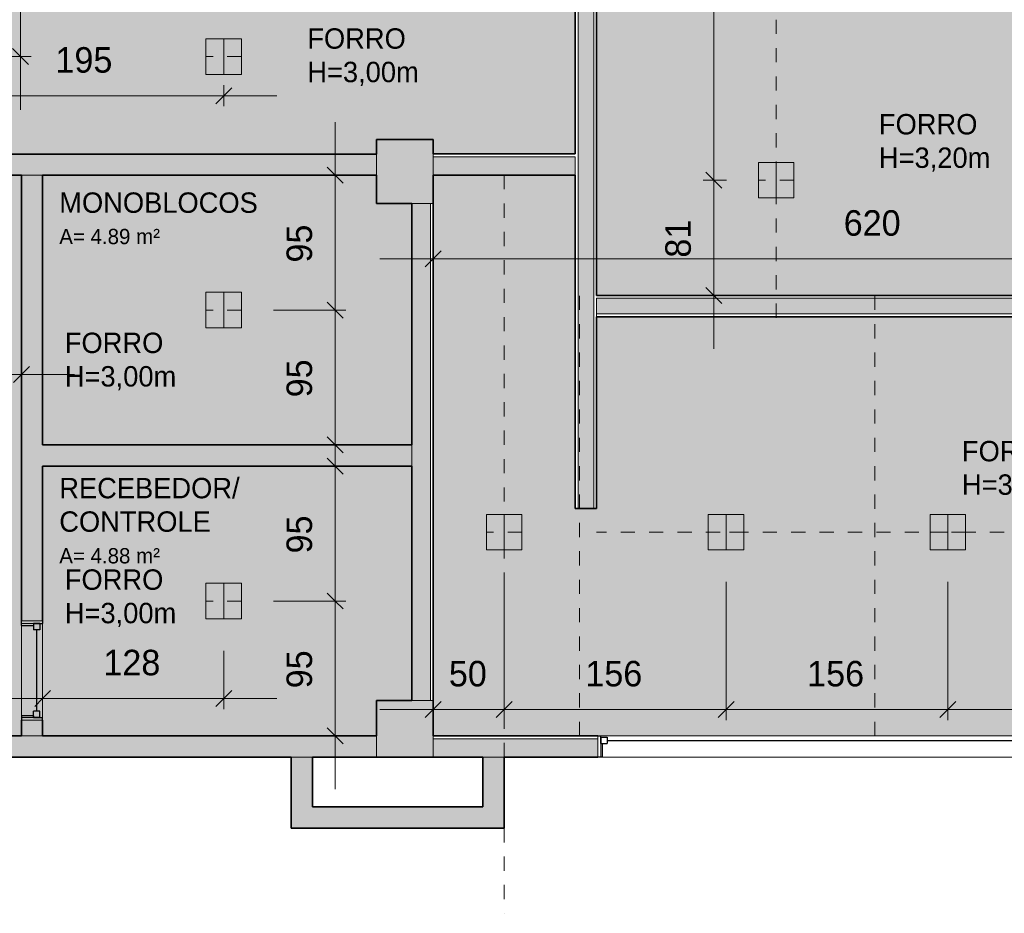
# Model space of a CAD drawing. Header units: metres. Extents: x -31 to 96, y -24 to 31.
# Tile 18 of 155: x -9.84 to -2.91, y -21.91 to -15.62. Entities that reach past the tile are written whole.
import ezdxf

# ---------------------------------------------------------------- set-up
doc = ezdxf.new("R2010")
doc.units = ezdxf.units.M
doc.linetypes.add('Oculta', pattern=[0.007144, 0.004763, -0.002381])
for name, color, linetype, lineweight in [('A-ANNO-DIMS', 211, 'Continuous', 9), ('A-ANNO-DIMS-75', 211, 'Continuous', 9), ('A-AREA-IDEN', 2, 'Continuous', 9), ('A-DETL', 90, 'Continuous', 18), ('A-DETL-GENF', 92, 'Continuous', 18), ('A-DETL-HDLN', 90, 'Oculta', 18), ('A-DETL-THIN', 151, 'Continuous', 18), ('A-GLAZ', 151, 'Continuous', 18), ('A-WALL', 113, 'Continuous', 18), ('A-WALL-PATT', 111, 'Continuous', 35), ('G-ANNO-TEXT', 231, 'Continuous', 9)]:
    doc.layers.add(name, color=color, linetype=linetype, lineweight=lineweight)
doc.styles.add('Century Gothic', font='GOTHIC.TTF', dxfattribs={"height": 0.143711})
doc.styles.add('Century Gothic_2', font='GOTHIC.TTF', dxfattribs={"height": 0.179639})
doc.styles.add('Century Gothic_3', font='GOTHIC.TTF', dxfattribs={"height": 0.107783})
doc.styles.add('Century Gothic_B', font='txt', dxfattribs={"height": 0.143612})
doc.dimstyles.new('_Cotas_detalhamento_2_5_mm', dxfattribs={"dimscale": 0.3048, "dimtxt": 0.1875, "dimasz": 0.369094, "dimexe": 0.246063, "dimexo": 0.738189, "dimgap": 0.369094, "dimtad": 1, "dimdec": 0, "dimlfac": 100, "dimzin": 0, "dimdsep": 46, "dimtxsty": 'Century Gothic_2', "dimblk1": 'OBLIQUE', "dimblk2": 'OBLIQUE', "dimsah": 1, "dimcen": 0.09, "dimdle": 1.230315, "dimazin": 0, "dimtfac": 1, "dimtdec": 4, "dimtix": 1, "dimtmove": 0, "dimatfit": 3, "dimfxl": 1, "dimtvp": 1, "dimtolj": 1, "dimtzin": 0, "dimarcsym": 2})

# ---------------------------------------------------------------- blocks, each defined once
blk = doc.blocks.new('Casement w Mullions-Number_0002 - Janela 100 x 400 _cm_-1469881-PLANTA DE TETO - LUMINOTÉCNICO')
at = {"layer": 'A-GLAZ', "lineweight": 25}
for p, q in [((-2.075, 0.075), (-2.05595, 0.075)), ((-2.05595, 0.02055), (-2.05595, 0.075)), ((2.05595, 0.02055), (2.05595, 0.075)), ((2.075, 0.075), (2.05595, 0.075)), ((-2.05595, 0.065), (-2.05595, 0.02055)), ((-2.05595, 0.065), (-2.0115, 0.065)), ((-2.05595, 0.02055), (-2.0115, 0.02055)), ((-2.05595, 0.02055), (-2.04325, 0.02055)), ((-2.04325, -0.075), (-2.04325, 0.02055)), ((-2.0115, 0.065), (-2.0115, 0.02055)), ((-2.0115, 0.04277), (2.0115, 0.04277)), ((2.0115, 0.065), (2.0115, 0.02055)), ((2.05595, 0.065), (2.0115, 0.065)), ((2.05595, 0.02055), (2.0115, 0.02055)), ((2.04325, 0.02055), (2.05595, 0.02055)), ((2.04325, 0.02055), (2.04325, -0.075)), ((2.05595, 0.065), (2.05595, 0.02055)), ((-2.04325, -0.075), (-2.075, -0.075)), ((2.04325, -0.075), (2.075, -0.075))]:
    blk.add_line(p, q, dxfattribs=at)
at = {"layer": 'A-GLAZ'}
for p, q in [((-2.05595, 0.075), (-2.075, 0.075)), ((-2.075, 0.075), (-2.075, -0.075)), ((-2.05595, -0.075), (-2.05595, 0.075)), ((2.05595, 0.075), (-2.05595, 0.075)), ((-2.05595, 0.075), (-2.05595, -0.075)), ((2.05595, 0.075), (2.05595, -0.075)), ((2.075, 0.075), (2.05595, 0.075)), ((2.05595, -0.075), (2.05595, 0.075)), ((2.075, -0.075), (2.075, 0.075)), ((-2.075, -0.075), (-2.05595, -0.075)), ((-2.05595, -0.075), (2.05595, -0.075)), ((2.05595, -0.075), (2.075, -0.075))]:
    blk.add_line(p, q, dxfattribs=at)
blk = doc.blocks.new('Casement w Mullions-Number_0002 - _JANELA 5-2405608-PLANTA DE TETO - LUMINOTÉCNICO')
at = {"layer": 'A-GLAZ', "lineweight": 25}
for p, q in [((-0.35, 0.075), (-0.33095, 0.075)), ((-0.33095, 0.01055), (-0.33095, 0.075)), ((0.33095, 0.01055), (0.33095, 0.075)), ((0.35, 0.075), (0.33095, 0.075)), ((-0.33095, 0.055), (-0.33095, 0.01055)), ((-0.33095, 0.055), (-0.2865, 0.055)), ((-0.33095, 0.01055), (-0.2865, 0.01055)), ((-0.33095, 0.01055), (-0.31825, 0.01055)), ((-0.31825, -0.075), (-0.31825, 0.01055)), ((-0.2865, 0.055), (-0.2865, 0.01055)), ((-0.2865, 0.03277), (0.2865, 0.03277)), ((0.2865, 0.055), (0.2865, 0.01055)), ((0.33095, 0.055), (0.2865, 0.055)), ((0.33095, 0.01055), (0.2865, 0.01055)), ((0.31825, 0.01055), (0.33095, 0.01055)), ((0.31825, 0.01055), (0.31825, -0.075)), ((0.33095, 0.055), (0.33095, 0.01055)), ((-0.31825, -0.075), (-0.35, -0.075)), ((0.31825, -0.075), (0.35, -0.075))]:
    blk.add_line(p, q, dxfattribs=at)
at = {"layer": 'A-GLAZ'}
for p, q in [((-0.33095, 0.075), (-0.35, 0.075)), ((-0.35, 0.075), (-0.35, -0.075)), ((-0.33095, -0.075), (-0.33095, 0.075)), ((0.33095, 0.075), (-0.33095, 0.075)), ((-0.33095, 0.075), (-0.33095, -0.075)), ((0.33095, 0.075), (0.33095, -0.075)), ((0.35, 0.075), (0.33095, 0.075)), ((0.33095, -0.075), (0.33095, 0.075)), ((0.35, -0.075), (0.35, 0.075)), ((-0.35, -0.075), (-0.33095, -0.075)), ((-0.33095, -0.075), (0.33095, -0.075)), ((0.33095, -0.075), (0.35, -0.075))]:
    blk.add_line(p, q, dxfattribs=at)
blk = doc.blocks.new('DIMBLOCK29-PLANTA DE TETO - LUMINOTÉCNICO')
at = {"layer": 'A-ANNO-DIMS-75'}
for p, q in [((-6.9273, -17.4499), (-6.9273, -17.2294)), ((-0.7273, -17.4499), (-0.7273, -17.2294)), ((-7.3023, -17.3044), (-0.3523, -17.3044)), ((-6.9273, -17.3044), (-6.9273, -17.4499)), ((-0.7273, -17.3044), (-0.7273, -17.4499))]:
    blk.add_line(p, q, dxfattribs=at)
at = {"layer": 'A-ANNO-DIMS-75', "lineweight": 18}
for p, q in [((-6.9273, -17.3044), (-6.871, -17.2482)), ((-0.7273, -17.3044), (-0.671, -17.2482)), ((-6.9273, -17.3044), (-6.9835, -17.3607)), ((-0.7273, -17.3044), (-0.7835, -17.3607))]:
    blk.add_line(p, q, dxfattribs=at)
at = {"layer": 'A-ANNO-DIMS-75', "color": 0, "insert": (-4.0371, -16.9617), "char_height": 0.17964, "width": 0.503571, "attachment_point": 1, "line_spacing_factor": 0.984117, "style": 'Century Gothic_2'}
blk.add_mtext('620', dxfattribs=at)
blk = doc.blocks.new('_Oblique')
at = {"color": 0, "linetype": 'ByBlock', "lineweight": -2}
blk.add_line((-0.5, -0.5), (0.5, 0.5), dxfattribs=at)
blk = doc.blocks.new('DIMBLOCK31-PLANTA DE TETO - LUMINOTÉCNICO')
at = {"layer": 'A-ANNO-DIMS-75'}
for p, q in [((-6.4273, -19.5796), (-6.4273, -20.5542)), ((-6.4273, -20.4792), (-6.4273, -19.5796)), ((-6.9273, -20.6246), (-6.9273, -20.4042)), ((-7.3023, -20.4792), (-6.4273, -20.4792)), ((-6.9273, -20.4792), (-6.9273, -20.6246))]:
    blk.add_line(p, q, dxfattribs=at)
at = {"layer": 'A-ANNO-DIMS-75', "lineweight": 18}
for p, q in [((-6.9273, -20.4792), (-6.871, -20.4229)), ((-6.4273, -20.4792), (-6.371, -20.4229)), ((-6.9273, -20.4792), (-6.9835, -20.5354)), ((-6.4273, -20.4792), (-6.4835, -20.5354))]:
    blk.add_line(p, q, dxfattribs=at)
at = {"layer": 'A-ANNO-DIMS-75', "color": 0, "insert": (-6.8172, -20.1364), "char_height": 0.17964, "width": 0.335714, "attachment_point": 1, "line_spacing_factor": 0.984117, "style": 'Century Gothic_2'}
blk.add_mtext('50', dxfattribs=at)
blk = doc.blocks.new('DIMBLOCK32-PLANTA DE TETO - LUMINOTÉCNICO')
at = {"layer": 'A-ANNO-DIMS-75'}
for p, q in [((-6.4273, -19.5796), (-6.4273, -20.5542)), ((-6.4273, -20.4792), (-6.4273, -19.5796)), ((-4.8656, -19.5796), (-4.8656, -20.5542)), ((-4.8656, -20.4792), (-4.8656, -19.5796)), ((-6.4273, -20.4792), (-4.8656, -20.4792))]:
    blk.add_line(p, q, dxfattribs=at)
at = {"layer": 'A-ANNO-DIMS-75', "lineweight": 18}
for p, q in [((-6.4273, -20.4792), (-6.371, -20.4229)), ((-4.8656, -20.4792), (-4.8094, -20.4229)), ((-6.4273, -20.4792), (-6.4835, -20.5354)), ((-4.8656, -20.4792), (-4.9219, -20.5354))]:
    blk.add_line(p, q, dxfattribs=at)
at = {"layer": 'A-ANNO-DIMS-75', "color": 0, "insert": (-5.8563, -20.1364), "char_height": 0.17964, "width": 0.503571, "attachment_point": 1, "line_spacing_factor": 0.984117, "style": 'Century Gothic_2'}
blk.add_mtext('156', dxfattribs=at)
blk = doc.blocks.new('DIMBLOCK33-PLANTA DE TETO - LUMINOTÉCNICO')
at = {"layer": 'A-ANNO-DIMS-75'}
for p, q in [((-4.8656, -19.5796), (-4.8656, -20.5542)), ((-4.8656, -20.4792), (-4.8656, -19.5796)), ((-3.3039, -19.5796), (-3.3039, -20.5542)), ((-3.3039, -20.4792), (-3.3039, -19.5796)), ((-4.8656, -20.4792), (-3.3039, -20.4792))]:
    blk.add_line(p, q, dxfattribs=at)
at = {"layer": 'A-ANNO-DIMS-75', "lineweight": 18}
for p, q in [((-4.8656, -20.4792), (-4.8094, -20.4229)), ((-3.3039, -20.4792), (-3.2477, -20.4229)), ((-4.8656, -20.4792), (-4.9219, -20.5354)), ((-3.3039, -20.4792), (-3.3602, -20.5354))]:
    blk.add_line(p, q, dxfattribs=at)
at = {"layer": 'A-ANNO-DIMS-75', "color": 0, "insert": (-4.2946, -20.1364), "char_height": 0.17964, "width": 0.503571, "attachment_point": 1, "line_spacing_factor": 0.984117, "style": 'Century Gothic_2'}
blk.add_mtext('156', dxfattribs=at)
blk = doc.blocks.new('DIMBLOCK34-PLANTA DE TETO - LUMINOTÉCNICO')
at = {"layer": 'A-ANNO-DIMS-75'}
for p, q in [((-3.3039, -19.5796), (-3.3039, -20.5542)), ((-3.3039, -20.4792), (-3.3039, -19.5796)), ((-1.7423, -19.5796), (-1.7423, -20.5542)), ((-1.7423, -20.4792), (-1.7423, -19.5796)), ((-3.3039, -20.4792), (-1.3673, -20.4792))]:
    blk.add_line(p, q, dxfattribs=at)
at = {"layer": 'A-ANNO-DIMS-75', "lineweight": 18}
for p, q in [((-3.3039, -20.4792), (-3.2477, -20.4229)), ((-1.7423, -20.4792), (-1.686, -20.4229)), ((-3.3039, -20.4792), (-3.3602, -20.5354)), ((-1.7423, -20.4792), (-1.7985, -20.5354))]:
    blk.add_line(p, q, dxfattribs=at)
at = {"layer": 'A-ANNO-DIMS-75', "color": 0, "insert": (-2.7329, -20.1364), "char_height": 0.17964, "width": 0.503571, "attachment_point": 1, "line_spacing_factor": 0.984117, "style": 'Century Gothic_2'}
blk.add_mtext('156', dxfattribs=at)
blk = doc.blocks.new('DIMBLOCK189-PLANTA DE TETO - LUMINOTÉCNICO')
at = {"layer": 'A-ANNO-DIMS-75', "lineweight": 18}
for p, q in [((-9.8322, -13.6146), (-9.8885, -13.5583)), ((-9.8322, -13.6146), (-9.776, -13.6708)), ((-9.8322, -15.8796), (-9.8885, -15.8233)), ((-9.8322, -15.8796), (-9.776, -15.9358))]:
    blk.add_line(p, q, dxfattribs=at)
at = {"layer": 'A-ANNO-DIMS-75'}
for p, q in [((-10.0023, -13.6146), (-9.7572, -13.6146)), ((-9.8322, -13.6146), (-10.0023, -13.6146)), ((-9.8322, -16.2546), (-9.8322, -13.6146)), ((-10.0023, -15.8796), (-9.7572, -15.8796)), ((-9.8322, -15.8796), (-10.0023, -15.8796))]:
    blk.add_line(p, q, dxfattribs=at)
at = {"layer": 'A-ANNO-DIMS-75', "color": 0, "insert": (-10.175, -14.9569), "char_height": 0.17964, "width": 0.503571, "attachment_point": 1, "rotation": 90, "line_spacing_factor": 0.984117, "style": 'Century Gothic_2'}
blk.add_mtext('227', dxfattribs=at)
blk = doc.blocks.new('DIMBLOCK193-PLANTA DE TETO - LUMINOTÉCNICO')
at = {"layer": 'A-ANNO-DIMS-75'}
for p, q in [((-8.0523, -17.6652), (-7.5426, -17.6652)), ((-7.6176, -17.6652), (-8.0523, -17.6652)), ((-7.6176, -18.9896), (-7.6176, -17.6652)), ((-7.4721, -18.6146), (-7.6926, -18.6146)), ((-7.6176, -18.6146), (-7.4721, -18.6146))]:
    blk.add_line(p, q, dxfattribs=at)
at = {"layer": 'A-ANNO-DIMS-75', "lineweight": 18}
for p, q in [((-7.6176, -17.6652), (-7.6738, -17.609)), ((-7.6176, -17.6652), (-7.5613, -17.7215)), ((-7.6176, -18.6146), (-7.6738, -18.5583)), ((-7.6176, -18.6146), (-7.5613, -18.6708))]:
    blk.add_line(p, q, dxfattribs=at)
at = {"layer": 'A-ANNO-DIMS-75', "color": 0, "insert": (-7.9603, -18.2798), "char_height": 0.17964, "width": 0.335714, "attachment_point": 1, "rotation": 90, "line_spacing_factor": 0.984117, "style": 'Century Gothic_2'}
blk.add_mtext('95', dxfattribs=at)
blk = doc.blocks.new('DIMBLOCK194-PLANTA DE TETO - LUMINOTÉCNICO')
at = {"layer": 'A-ANNO-DIMS-75'}
for p, q in [((-7.6176, -17.6652), (-7.6176, -16.3409)), ((-7.4721, -16.7159), (-7.6926, -16.7159)), ((-7.6176, -16.7159), (-7.4721, -16.7159)), ((-8.0523, -17.6652), (-7.5426, -17.6652)), ((-7.6176, -17.6652), (-8.0523, -17.6652))]:
    blk.add_line(p, q, dxfattribs=at)
at = {"layer": 'A-ANNO-DIMS-75', "lineweight": 18}
for p, q in [((-7.6176, -16.7159), (-7.6738, -16.6596)), ((-7.6176, -16.7159), (-7.5613, -16.7721)), ((-7.6176, -17.6652), (-7.6738, -17.609)), ((-7.6176, -17.6652), (-7.5613, -17.7215))]:
    blk.add_line(p, q, dxfattribs=at)
at = {"layer": 'A-ANNO-DIMS-75', "color": 0, "insert": (-7.9603, -17.3304), "char_height": 0.17964, "width": 0.335714, "attachment_point": 1, "rotation": 90, "line_spacing_factor": 0.984117, "style": 'Century Gothic_2'}
blk.add_mtext('95', dxfattribs=at)
blk = doc.blocks.new('DIMBLOCK195-PLANTA DE TETO - LUMINOTÉCNICO')
at = {"layer": 'A-ANNO-DIMS-75', "lineweight": 18}
for p, q in [((-7.6176, -19.7146), (-7.6738, -19.6583)), ((-7.6176, -19.7146), (-7.5613, -19.7708)), ((-7.6176, -20.6646), (-7.6738, -20.6083)), ((-7.6176, -20.6646), (-7.5613, -20.7208))]:
    blk.add_line(p, q, dxfattribs=at)
at = {"layer": 'A-ANNO-DIMS-75'}
for p, q in [((-8.0523, -19.7146), (-7.5426, -19.7146)), ((-7.6176, -19.7146), (-8.0523, -19.7146)), ((-7.6176, -21.0396), (-7.6176, -19.7146)), ((-7.4721, -20.6646), (-7.6926, -20.6646)), ((-7.6176, -20.6646), (-7.4721, -20.6646))]:
    blk.add_line(p, q, dxfattribs=at)
at = {"layer": 'A-ANNO-DIMS-75', "color": 0, "insert": (-7.9603, -20.3295), "char_height": 0.17964, "width": 0.335714, "attachment_point": 1, "rotation": 90, "line_spacing_factor": 0.984117, "style": 'Century Gothic_2'}
blk.add_mtext('95', dxfattribs=at)
blk = doc.blocks.new('DIMBLOCK196-PLANTA DE TETO - LUMINOTÉCNICO')
at = {"layer": 'A-ANNO-DIMS-75'}
for p, q in [((-7.6176, -19.7146), (-7.6176, -18.3896)), ((-7.4721, -18.7646), (-7.6926, -18.7646)), ((-7.6176, -18.7646), (-7.4721, -18.7646)), ((-8.0523, -19.7146), (-7.5426, -19.7146)), ((-7.6176, -19.7146), (-8.0523, -19.7146))]:
    blk.add_line(p, q, dxfattribs=at)
at = {"layer": 'A-ANNO-DIMS-75', "lineweight": 18}
for p, q in [((-7.6176, -18.7646), (-7.6738, -18.7083)), ((-7.6176, -18.7646), (-7.5613, -18.8208)), ((-7.6176, -19.7146), (-7.6738, -19.6583)), ((-7.6176, -19.7146), (-7.5613, -19.7708))]:
    blk.add_line(p, q, dxfattribs=at)
at = {"layer": 'A-ANNO-DIMS-75', "color": 0, "insert": (-7.9603, -19.3795), "char_height": 0.17964, "width": 0.335714, "attachment_point": 1, "rotation": 90, "line_spacing_factor": 0.984117, "style": 'Century Gothic_2'}
blk.add_mtext('95', dxfattribs=at)
blk = doc.blocks.new('DIMBLOCK197-PLANTA DE TETO - LUMINOTÉCNICO')
at = {"layer": 'A-ANNO-DIMS-75'}
for p, q in [((-8.4023, -20.0646), (-8.4023, -20.4759)), ((-8.4023, -20.4009), (-8.4023, -20.0646)), ((-9.6773, -20.5464), (-9.6773, -20.3259)), ((-10.0523, -20.4009), (-8.0273, -20.4009)), ((-9.6773, -20.4009), (-9.6773, -20.5464))]:
    blk.add_line(p, q, dxfattribs=at)
at = {"layer": 'A-ANNO-DIMS-75', "lineweight": 18}
for p, q in [((-9.6773, -20.4009), (-9.621, -20.3447)), ((-8.4023, -20.4009), (-8.346, -20.3447)), ((-9.6773, -20.4009), (-9.7335, -20.4572)), ((-8.4023, -20.4009), (-8.4585, -20.4572))]:
    blk.add_line(p, q, dxfattribs=at)
at = {"layer": 'A-ANNO-DIMS-75', "color": 0, "insert": (-9.2496, -20.0582), "char_height": 0.17964, "width": 0.503571, "attachment_point": 1, "line_spacing_factor": 0.984117, "style": 'Century Gothic_2'}
blk.add_mtext('128', dxfattribs=at)
blk = doc.blocks.new('DIMBLOCK198-PLANTA DE TETO - LUMINOTÉCNICO')
at = {"layer": 'A-ANNO-DIMS-75'}
for p, q in [((-10.4723, -18.2646), (-10.4723, -18.0442)), ((-9.8273, -18.2646), (-9.8273, -18.0442)), ((-10.8473, -18.1192), (-9.4523, -18.1192)), ((-10.4723, -18.1192), (-10.4723, -18.2646)), ((-9.8273, -18.1192), (-9.8273, -18.2646))]:
    blk.add_line(p, q, dxfattribs=at)
at = {"layer": 'A-ANNO-DIMS-75', "lineweight": 18}
for p, q in [((-10.4723, -18.1192), (-10.416, -18.0629)), ((-9.8273, -18.1192), (-9.771, -18.0629)), ((-10.4723, -18.1192), (-10.5285, -18.1754)), ((-9.8273, -18.1192), (-9.8835, -18.1754))]:
    blk.add_line(p, q, dxfattribs=at)
at = {"layer": 'A-ANNO-DIMS-75', "color": 0, "insert": (-10.2897, -17.7764), "char_height": 0.17964, "width": 0.335714, "attachment_point": 1, "line_spacing_factor": 0.984117, "style": 'Century Gothic_2'}
blk.add_mtext('65', dxfattribs=at)
blk = doc.blocks.new('DIMBLOCK221-PLANTA DE TETO - LUMINOTÉCNICO')
at = {"layer": 'A-ANNO-DIMS-75'}
for p, q in [((-10.3523, -16.2296), (-10.3523, -16.0808)), ((-8.4023, -16.2296), (-8.4023, -16.0808)), ((-10.3523, -16.1558), (-8.0273, -16.1558)), ((-10.3523, -16.1558), (-10.3523, -16.2296)), ((-8.4023, -16.1558), (-8.4023, -16.2296))]:
    blk.add_line(p, q, dxfattribs=at)
at = {"layer": 'A-ANNO-DIMS-75', "lineweight": 18}
for p, q in [((-10.3523, -16.1558), (-10.296, -16.0996)), ((-8.4023, -16.1558), (-8.346, -16.0996)), ((-10.3523, -16.1558), (-10.4085, -16.2121)), ((-8.4023, -16.1558), (-8.4585, -16.2121))]:
    blk.add_line(p, q, dxfattribs=at)
at = {"layer": 'A-ANNO-DIMS-75', "color": 0, "insert": (-9.5871, -15.8131), "char_height": 0.17964, "width": 0.503571, "attachment_point": 1, "line_spacing_factor": 0.984117, "style": 'Century Gothic_2'}
blk.add_mtext('195', dxfattribs=at)
blk = doc.blocks.new('DIMBLOCK244-PLANTA DE TETO - LUMINOTÉCNICO')
at = {"layer": 'A-ANNO-DIMS-75', "lineweight": 18}
for p, q in [((-4.9506, -16.7496), (-5.0069, -16.6933)), ((-4.9506, -16.7496), (-4.8944, -16.8058)), ((-4.9506, -17.5622), (-5.0069, -17.5059)), ((-4.9506, -17.5622), (-4.8944, -17.6184))]:
    blk.add_line(p, q, dxfattribs=at)
at = {"layer": 'A-ANNO-DIMS-75'}
for p, q in [((-4.8623, -16.7496), (-5.0256, -16.7496)), ((-4.9506, -17.9372), (-4.9506, -16.7496)), ((-4.9506, -16.7496), (-4.8623, -16.7496)), ((-4.8052, -17.5622), (-5.0256, -17.5622)), ((-4.9506, -17.5622), (-4.8052, -17.5622))]:
    blk.add_line(p, q, dxfattribs=at)
at = {"layer": 'A-ANNO-DIMS-75', "color": 0, "insert": (-5.2933, -17.2958), "char_height": 0.17964, "width": 0.335714, "attachment_point": 1, "rotation": 90, "line_spacing_factor": 0.984117, "style": 'Century Gothic_2'}
blk.add_mtext('81', dxfattribs=at)
blk = doc.blocks.new('DIMBLOCK245-PLANTA DE TETO - LUMINOTÉCNICO')
at = {"layer": 'A-ANNO-DIMS-75', "lineweight": 18}
for p, q in [((-4.9506, -13.4746), (-5.0069, -13.4183)), ((-4.9506, -13.4746), (-4.8944, -13.5308)), ((-4.9506, -16.7496), (-5.0069, -16.6933)), ((-4.9506, -16.7496), (-4.8944, -16.8058))]:
    blk.add_line(p, q, dxfattribs=at)
at = {"layer": 'A-ANNO-DIMS-75'}
for p, q in [((-4.8623, -13.4746), (-5.0256, -13.4746)), ((-4.9506, -16.7496), (-4.9506, -13.4746)), ((-4.9506, -13.4746), (-4.8623, -13.4746)), ((-4.8623, -16.7496), (-5.0256, -16.7496)), ((-4.9506, -16.7496), (-4.8623, -16.7496))]:
    blk.add_line(p, q, dxfattribs=at)
at = {"layer": 'A-ANNO-DIMS-75', "color": 0, "insert": (-5.2933, -15.3219), "char_height": 0.17964, "width": 0.503571, "attachment_point": 1, "rotation": 90, "line_spacing_factor": 0.984117, "style": 'Century Gothic_2'}
blk.add_mtext('328', dxfattribs=at)

msp = doc.modelspace()

# ---------------------------------------------------------------- hatches: boundary and pattern name
at = {"layer": 'A-DETL-GENF'}
h = msp.add_hatch(color=254, dxfattribs=at)
h.paths.add_polyline_path([(-20.6273, -20.8474), (-19.3773, -20.8474), (-19.3773, -18.5646), (-20.6273, -18.5646), (-20.6273, -20.7407)], flags=0)
h.paths.add_polyline_path([(-20.8523, -20.8474), (-20.7773, -20.8474), (-20.7773, -18.4146), (-19.3773, -18.4146), (-19.3773, -16.1146), (-23.2273, -16.1146), (-23.2273, -16.5245), (-23.0773, -16.5245), (-23.0773, -16.8245), (-23.3773, -16.8245), (-23.3773, -16.1146), (-26.734, -16.1146), (-26.734, -20.1646), (-23.3023, -20.1646), (-23.3023, -19.8646), (-23.0773, -19.8646), (-23.0773, -20.1646), (-22.3773, -20.1646), (-22.3773, -20.8474), (-21.1523, -20.8474)], flags=0)
h.paths.add_polyline_path([(-9.6773, -20.6646), (-7.3273, -20.6646), (-7.3273, -20.4146), (-7.0773, -20.4146), (-7.0773, -18.7646), (-9.6773, -18.7646), (-9.6773, -19.8546), (-9.8273, -19.8546), (-9.8273, -16.7159), (-10.8273, -16.7159), (-10.8273, -16.9146), (-11.0773, -16.9146), (-11.0773, -18.8146), (-11.2273, -18.8146), (-11.2273, -16.6646), (-14.9523, -16.6646), (-14.9523, -16.9146), (-15.3523, -16.9146), (-15.3523, -16.6646), (-17.7273, -16.6646), (-17.7273, -13.9396), (-19.2273, -13.9396), (-19.2273, -16.5146), (-19.0773, -16.5146), (-19.0773, -16.8146), (-19.2273, -16.8146), (-19.2273, -20.5474), (-19.0773, -20.5474), (-19.0773, -20.6646), (-15.5523, -20.6646), (-15.5523, -20.5146), (-15.2523, -20.5146), (-15.2523, -20.6646), (-11.2273, -20.6646), (-11.2273, -20.2146), (-11.0773, -20.2146), (-11.0773, -20.4146), (-10.8273, -20.4146), (-10.8273, -20.6646), (-9.8273, -20.6646), (-9.8273, -20.5546), (-9.6773, -20.5546), (-9.6773, -20.6421)], flags=0)
h.paths.add_polyline_path([(-6.8657, -20.6646), (-0.7273, -20.6646), (-0.7273, -17.7122), (-5.7773, -17.7122), (-5.7773, -19.0622), (-5.9273, -19.0622), (-5.9273, -16.7146), (-6.9273, -16.7146), (-6.9273, -20.6646)], flags=0)
h.paths.add_polyline_path([(-7.0773, -18.6146), (-7.0773, -16.9146), (-7.3273, -16.9146), (-7.3273, -16.7159), (-9.6773, -16.7159), (-9.6773, -18.6146), (-7.0891, -18.6146)], flags=0)
h.paths.add_polyline_path([(-0.7273, -17.5622), (-0.7273, -17.5337), (-0.7123, -17.5337), (-0.7123, -13.3837), (-0.7273, -13.3837), (-0.7273, -12.6646), (-6.9173, -12.6646), (-6.9173, -12.8146), (-7.2173, -12.8146), (-7.2173, -15.2646), (-5.9273, -15.2646), (-5.9273, -14.1646), (-5.7773, -14.1646), (-5.777, -17.5622), (-3.1285, -17.5622)], flags=0)
h.paths.add_polyline_path([(-7.3273, -16.5659), (-7.3273, -16.4646), (-6.9273, -16.4646), (-6.9273, -16.5646), (-5.9273, -16.5646), (-5.9273, -15.4146), (-7.3673, -15.4146), (-7.3673, -12.6646), (-9.4673, -12.6646), (-9.4673, -15.4159), (-9.6173, -15.4159), (-9.6173, -12.6646), (-10.8273, -12.6646), (-10.8273, -12.8146), (-11.0773, -12.8146), (-11.0773, -16.5146), (-10.8273, -16.5146), (-10.8273, -16.5659), (-8.143, -16.5659)], flags=0)
h.paths.add_polyline_path([(-11.348, -16.5146), (-11.2273, -16.5146), (-11.2273, -15.0146), (-15.2273, -15.0146), (-15.2273, -16.5146), (-13.5458, -16.5146)], flags=0)
h.paths.add_polyline_path([(-15.3773, -16.5146), (-15.3773, -12.7146), (-15.5023, -12.7146), (-15.5023, -12.6146), (-17.5773, -12.6146), (-17.5773, -16.5146), (-16.4043, -16.5146)], flags=0)
h.paths.add_polyline_path([(-20.634, -15.9646), (-19.3773, -15.9646), (-19.3773, -13.7896), (-17.7273, -13.7896), (-17.7273, -12.4646), (-15.5023, -12.4646), (-15.5023, -12.4146), (-15.2023, -12.4146), (-15.2023, -12.5646), (-15.0523, -12.5646), (-15.0523, -12.7146), (-14.3523, -12.7146), (-14.3523, -12.5646), (-11.2273, -12.5646), (-11.2273, -12.4146), (-10.8273, -12.4146), (-10.8273, -12.5146), (-8.9873, -12.5146), (-8.9873, -9.5146), (-9.9329, -9.5146), (-9.9329, -9.5159), (-10.0829, -9.5159), (-10.0829, -5.737), (-12.345, -3.6888), (-16.2273, -3.6888), (-16.2273, -2.4247), (-19.3773, -2.4247), (-19.3773, 0.6853), (-22.3073, 0.6853), (-22.3073, 0.6753), (-23.7273, 0.6753), (-23.7273, 0.6553), (-23.9623, 0.6553), (-23.9623, -0.6747), (-23.3773, -0.6747), (-23.3773, -0.5047), (-23.0773, -0.5047), (-23.0773, -0.6646), (-20.7173, -0.6646), (-20.7173, -2.5146), (-20.8673, -2.5146), (-20.8673, -0.8146), (-23.2273, -0.8146), (-23.2273, -1.7146), (-23.3773, -1.7146), (-23.3773, -0.8247), (-24.1123, -0.8247), (-24.1123, 0.6553), (-24.6623, 0.6553), (-24.6623, 4.8453), (-28.2123, 4.8453), (-28.2123, 4.6953), (-28.3623, 4.6953), (-28.3623, -0.5797), (-28.2123, -0.5797), (-28.2123, -0.8146), (-28.3623, -0.8146), (-28.3623, -3.9396), (-26.3623, -3.9396), (-26.3623, -4.6146), (-26.1448, -4.6146), (-26.1448, -4.7646), (-26.3623, -4.7646), (-26.3623, -5.9896), (-24.1623, -5.9896), (-24.1623, -6.1396), (-24.2623, -6.1396), (-24.2623, -6.3271), (-24.4123, -6.3271), (-24.4123, -6.1396), (-28.3623, -6.1396), (-28.3623, -8.3646), (-28.2273, -8.3646), (-28.2273, -8.5146), (-24.4123, -8.5146), (-24.4123, -8.3271), (-24.2623, -8.3271), (-24.2623, -8.5146), (-23.3773, -8.5146), (-23.3773, -8.3646), (-23.0773, -8.3646), (-23.0773, -8.5146), (-19.3023, -8.5146), (-19.3023, -8.3646), (-19.0773, -8.3646), (-19.0773, -11.2746), (-19.3023, -11.2746), (-19.3023, -12.4896), (-19.0773, -12.4896), (-19.0773, -12.7896), (-19.3773, -12.7896), (-19.3773, -12.7646), (-26.734, -12.7646), (-26.734, -15.9646), (-20.6667, -15.9646)], flags=0)
h.paths.add_polyline_path([(-15.2273, -14.8646), (-15.2223, -14.8646), (-15.2223, -12.7146), (-15.2273, -12.7146), (-15.2273, -14.8618)], flags=0)
h.paths.add_polyline_path([(-12.7987, -11.4646), (-13.0273, -11.4646), (-13.0273, -11.3146), (-12.2773, -11.3146), (-12.2773, -11.4646)], flags=0)
h.paths.add_polyline_path([(-11.5773, -11.4646), (-11.5773, -11.3146), (-11.2773, -11.3146), (-11.2773, -11.4646)], flags=0)
h.paths.add_polyline_path([(-13.7273, -11.4646), (-14.0273, -11.4646), (-14.0273, -11.3146), (-13.7273, -11.3146)], flags=0)
h.paths.add_polyline_path([(-16.4584, -11.4646), (-16.6273, -11.4646), (-16.6273, -11.3146), (-16.1773, -11.3146), (-16.1773, -11.4646), (-16.2273, -11.4646)], flags=0)
h.paths.add_polyline_path([(-15.4773, -11.4646), (-15.4773, -11.3146), (-15.0273, -11.3146), (-15.0273, -11.4646), (-15.3615, -11.4646)], flags=0)
h.paths.add_polyline_path([(-17.3273, -11.4646), (-17.8773, -11.4646), (-17.8773, -9.9146), (-17.7273, -9.9146), (-17.7273, -11.3146), (-17.3273, -11.3146)], flags=0)
h.paths.add_polyline_path([(-17.7273, -9.2146), (-17.8773, -9.2146), (-17.8773, -6.8847), (-17.7273, -6.8847), (-17.7273, -8.8146)], flags=0)
h.paths.add_polyline_path([(-17.7321, -6.1847), (-17.8773, -6.1847), (-17.8773, -5.8847), (-17.7273, -5.8847), (-17.7273, -6.1847)], flags=0)
h.paths.add_polyline_path([(-19.288, -6.1396), (-21.8123, -6.1396), (-21.8123, -5.9896), (-19.2273, -5.9896), (-19.2273, -6.1396)], flags=0)
h.paths.add_polyline_path([(-23.1089, -6.1396), (-23.4623, -6.1396), (-23.4623, -5.9896), (-22.5123, -5.9896), (-22.5123, -6.1396), (-23.0939, -6.1396)], flags=0)
h.paths.add_polyline_path([(-28.2273, -5.9896), (-26.5123, -5.9896), (-26.5123, -4.0896), (-28.3623, -4.0896), (-28.3623, -5.9896)], flags=0)
h.paths.add_polyline_path([(-10.0029, -5.5856), (-6.5934, -1.8198), (-7.8905, -0.6454), (-8.9918, -1.8617), (-9.9184, -1.0228), (-12.2267, -3.572), (-10.003, -5.5855)], flags=0)
h.paths.add_polyline_path([(-17.8773, -5.1847), (-17.8773, -4.7847), (-17.7273, -4.7847), (-17.7273, -5.1847)], flags=0)
h.paths.add_polyline_path([(-19.3773, -4.9396), (-19.5273, -4.9396), (-19.5273, -4.5646), (-19.2273, -4.5646), (-19.2273, -4.9396), (-19.3168, -4.9396)], flags=0)
h.paths.add_polyline_path([(-20.7173, -4.7646), (-21.0373, -4.7646), (-21.0373, -4.6146), (-20.8673, -4.6146), (-20.8673, -4.5146), (-20.7173, -4.5146), (-20.7173, -4.6146)], flags=0)
h.paths.add_polyline_path([(-23.0373, -4.7646), (-24.1448, -4.7646), (-24.1448, -4.6146), (-23.3773, -4.6146), (-23.3773, -3.7146), (-23.2273, -3.7146), (-23.2273, -4.4646), (-23.0823, -4.4646), (-23.0823, -4.6146), (-23.0373, -4.6146)], flags=0)
h.paths.add_polyline_path([(-20.6877, 0.8353), (-19.3773, 0.8353), (-19.3773, 4.8453), (-22.1573, 4.8453), (-22.1573, 0.8353), (-20.7173, 0.8353)], flags=0)
at = {"layer": 'A-WALL-PATT'}
for points in [[(-5.7973, -19.0622), (-5.7973, -14.1646), (-5.9073, -14.1646), (-5.9073, -19.0622)], [(-7.0773, -20.4146), (-6.9473, -20.4146), (-6.9473, -16.9146), (-7.0773, -16.9146), (-7.0773, -19.5911)], [(-5.7773, -17.6922), (-0.7273, -17.6922), (-0.7273, -17.5822), (-5.7773, -17.5822)]]:
    msp.add_hatch(color=256, dxfattribs=at).paths.add_polyline_path(points, flags=0)
at = {"layer": 'A-WALL-PATT', "lineweight": 18}
for color, points in [(256, [(-7.0773, -16.9146), (-6.9273, -16.9146), (-6.9273, -16.4646), (-7.3273, -16.4646), (-7.3273, -16.9146), (-7.2001, -16.9146)]), (256, [(-9.6773, -16.7159), (-7.3273, -16.7159), (-7.3273, -16.5659), (-10.8273, -16.5659), (-10.8273, -16.7159), (-9.8273, -16.7159)]), (256, [(-6.6404, -16.7146), (-5.9273, -16.7146), (-5.9273, -16.5846), (-6.9273, -16.5846), (-6.9273, -16.7146)]), (7, [(-9.6773, -18.7646), (-7.0773, -18.7646), (-7.0773, -18.6146), (-9.6773, -18.6146)]), (256, [(-7.0773, -20.8146), (-6.9273, -20.8146), (-6.9273, -20.4146), (-7.3273, -20.4146), (-7.3273, -20.8146)]), (256, [(-7.4773, -20.8146), (-7.3273, -20.8146), (-7.3273, -20.6646), (-10.8273, -20.6646), (-10.8273, -20.8146), (-7.7773, -20.8146)]), (256, [(-7.7773, -21.3146), (-7.7773, -20.8146), (-7.9273, -20.8146), (-7.9273, -21.3146)]), (256, [(-6.4273, -21.1646), (-6.4273, -20.8146), (-6.5773, -20.8146), (-6.5773, -21.1646)]), (256, [(-7.0773, -21.3146), (-6.4273, -21.3146), (-6.4273, -21.1646), (-7.7773, -21.1646), (-7.7773, -21.3146), (-7.3273, -21.3146)])]:
    msp.add_hatch(color=color, dxfattribs=at).paths.add_polyline_path(points, flags=0)
h = msp.add_hatch(color=7, dxfattribs=at)
h.paths.add_polyline_path([(-9.6773, -20.6646), (-9.6773, -20.5546), (-9.8273, -20.5546), (-9.8273, -20.6646)], flags=0)
h.paths.add_polyline_path([(-9.8273, -19.8546), (-9.6773, -19.8546), (-9.6773, -16.7159), (-9.8273, -16.7159), (-9.8273, -19.5911)], flags=0)
at = {"layer": 'A-WALL-PATT'}
h = msp.add_hatch(color=256, dxfattribs=at)
h.paths.add_polyline_path([(-1.4776, -20.8146), (-0.7273, -20.8146), (-0.7273, -20.6846), (-1.6173, -20.6846), (-1.6173, -20.8146)], flags=0)
h.paths.add_polyline_path([(-6.5773, -20.8146), (-5.7673, -20.8146), (-5.7673, -20.6846), (-6.9273, -20.6846), (-6.9273, -20.8146), (-6.9158, -20.8146)], flags=0)

# ---------------------------------------------------------------- linework, layer by layer
at = {"layer": 'A-DETL'}
for p, q in [((-8.2773, -15.7546), (-8.5273, -15.7546)), ((-8.5273, -15.7546), (-8.5273, -16.0046)), ((-8.2773, -16.0046), (-8.2773, -15.7546)), ((-8.5273, -16.0046), (-8.2773, -16.0046)), ((-4.3873, -16.6246), (-4.6373, -16.6246)), ((-4.6373, -16.6246), (-4.6373, -16.8746)), ((-4.3873, -16.8746), (-4.3873, -16.6246)), ((-4.6373, -16.8746), (-4.3873, -16.8746)), ((-8.2773, -17.5402), (-8.5273, -17.5402)), ((-8.5273, -17.5402), (-8.5273, -17.7902)), ((-8.2773, -17.7902), (-8.2773, -17.5402)), ((-8.5273, -17.7902), (-8.2773, -17.7902)), ((-6.3023, -19.1046), (-6.5523, -19.1046)), ((-6.5523, -19.1046), (-6.5523, -19.3546)), ((-6.3023, -19.3546), (-6.3023, -19.1046)), ((-4.7406, -19.1046), (-4.9906, -19.1046)), ((-4.9906, -19.1046), (-4.9906, -19.3546)), ((-4.7406, -19.3546), (-4.7406, -19.1046)), ((-3.1789, -19.1046), (-3.4289, -19.1046)), ((-3.4289, -19.1046), (-3.4289, -19.3546)), ((-3.1789, -19.3546), (-3.1789, -19.1046)), ((-6.5523, -19.3546), (-6.3023, -19.3546)), ((-4.9906, -19.3546), (-4.7406, -19.3546)), ((-3.4289, -19.3546), (-3.1789, -19.3546)), ((-8.2773, -19.5896), (-8.5273, -19.5896)), ((-8.5273, -19.5896), (-8.5273, -19.8396)), ((-8.2773, -19.8396), (-8.2773, -19.5896)), ((-8.5273, -19.8396), (-8.2773, -19.8396)), ((-5.7673, -20.6646), (-1.6173, -20.6646))]:
    msp.add_line(p, q, dxfattribs=at)
at = {"layer": 'A-DETL-HDLN'}
for p, q in [((-5.7773, -17.7196), (-5.7773, -12.6646)), ((-4.5123, -17.7196), (-4.5123, -12.6646)), ((-8.2773, -15.8796), (-8.5273, -15.8796)), ((-6.4273, -16.7146), (-6.4273, -21.9146)), ((-4.3873, -16.7496), (-4.6373, -16.7496)), ((-5.8973, -20.6646), (-5.8973, -17.5546)), ((-3.8173, -20.6646), (-3.8173, -17.5546)), ((-8.2773, -17.6652), (-8.5273, -17.6652)), ((-6.3023, -19.2296), (-6.5523, -19.2296)), ((-0.7073, -19.2296), (-5.7773, -19.2296)), ((-4.7406, -19.2296), (-4.9906, -19.2296)), ((-3.1789, -19.2296), (-3.4289, -19.2296)), ((-8.2773, -19.7146), (-8.5273, -19.7146))]:
    msp.add_line(p, q, dxfattribs=at)
at = {"layer": 'A-DETL-THIN'}
for p, q in [((-8.4023, -15.7546), (-8.4023, -16.0046)), ((-4.5123, -16.6246), (-4.5123, -16.8746)), ((-8.4023, -17.5402), (-8.4023, -17.7902)), ((-6.4273, -19.1046), (-6.4273, -19.3546)), ((-4.8656, -19.1046), (-4.8656, -19.3546)), ((-3.3039, -19.1046), (-3.3039, -19.3546)), ((-8.4023, -19.5896), (-8.4023, -19.8396))]:
    msp.add_line(p, q, dxfattribs=at)
at = {"layer": 'A-WALL'}
for p, q in [((-5.9073, -14.1646), (-5.9073, -19.0622)), ((-5.7973, -14.1646), (-5.7973, -19.0622)), ((-7.3273, -16.5659), (-7.3273, -16.7159)), ((-6.9273, -16.7146), (-6.9273, -16.5646)), ((-6.9273, -16.5846), (-5.9273, -16.5846)), ((-5.9273, -16.5846), (-5.9273, -16.7146)), ((-6.9273, -16.9146), (-7.0773, -16.9146)), ((-6.9473, -20.4146), (-6.9473, -16.9146)), ((-0.7273, -17.5822), (-5.7773, -17.5822)), ((-5.7773, -17.6922), (-5.7773, -17.5822)), ((-0.7273, -17.6922), (-5.7773, -17.6922)), ((-7.0773, -18.6146), (-7.0773, -18.7646)), ((-7.0773, -20.4146), (-6.9273, -20.4146)), ((-7.3273, -20.6646), (-7.3273, -20.8146)), ((-6.9273, -20.8146), (-6.9273, -20.6646)), ((-5.7673, -20.6846), (-6.9273, -20.6846)), ((-7.9273, -20.8146), (-7.7773, -20.8146)), ((-6.5773, -20.8146), (-6.4273, -20.8146))]:
    msp.add_line(p, q, dxfattribs=at)
at = {"layer": 'A-WALL', "lineweight": 35}
for p, q in [((-5.7773, -14.1646), (-5.7773, -17.5622)), ((-5.9273, -16.5646), (-5.9273, -15.4146)), ((-7.3273, -16.5659), (-7.3273, -16.4646)), ((-7.3273, -16.4646), (-6.9273, -16.4646)), ((-6.9273, -16.4646), (-6.9273, -16.5646)), ((-10.8273, -16.5659), (-7.3273, -16.5659)), ((-6.9273, -16.5646), (-5.9273, -16.5646)), ((-9.8273, -16.7159), (-10.8273, -16.7159)), ((-7.3273, -16.7159), (-9.6773, -16.7159)), ((-7.3273, -16.9146), (-7.3273, -16.7159)), ((-6.9273, -16.7146), (-6.9273, -20.6646)), ((-5.9273, -16.7146), (-6.9273, -16.7146)), ((-5.9273, -19.0622), (-5.9273, -16.7146)), ((-7.0773, -16.9146), (-7.3273, -16.9146)), ((-7.0773, -18.6146), (-7.0773, -16.9146)), ((-5.7773, -17.5622), (-0.7273, -17.5622)), ((-5.7773, -17.7122), (-5.7773, -19.0622)), ((-0.7273, -17.7122), (-5.7773, -17.7122)), ((-9.6773, -18.6146), (-7.0773, -18.6146)), ((-7.0773, -18.7646), (-9.6773, -18.7646)), ((-7.0773, -20.4146), (-7.0773, -18.7646)), ((-5.7773, -19.0622), (-5.9273, -19.0622)), ((-7.3273, -20.6646), (-7.3273, -20.4146)), ((-7.3273, -20.4146), (-7.0773, -20.4146)), ((-10.8273, -20.6646), (-9.8273, -20.6646)), ((-9.6773, -20.6646), (-7.3273, -20.6646)), ((-6.9273, -20.6646), (-5.7673, -20.6646)), ((-7.9273, -20.8146), (-19.0773, -20.8146)), ((-7.9273, -21.3146), (-7.9273, -20.8146)), ((-7.7773, -20.8146), (-7.7773, -21.1646)), ((-6.5773, -20.8146), (-7.7773, -20.8146)), ((-6.5773, -21.1646), (-6.5773, -20.8146)), ((-6.4273, -20.8146), (-6.4273, -21.3146)), ((-5.7673, -20.8146), (-6.4273, -20.8146)), ((-7.7773, -21.1646), (-6.5773, -21.1646)), ((-6.4273, -21.3146), (-7.9273, -21.3146))]:
    msp.add_line(p, q, dxfattribs=at)
at = {"layer": 'A-WALL', "color": 250, "lineweight": 35}
for p, q in [((-9.8273, -19.8546), (-9.8273, -16.7159)), ((-9.6773, -16.7159), (-9.6773, -18.6146)), ((-9.6773, -18.7646), (-9.6773, -19.8546)), ((-9.8273, -20.6646), (-9.8273, -20.5546)), ((-9.6773, -20.5546), (-9.6773, -20.6646))]:
    msp.add_line(p, q, dxfattribs=at)
at = {"layer": 'A-WALL', "color": 7}
for p, q in [((-9.8273, -16.7159), (-9.6773, -16.7159)), ((-9.6773, -20.6646), (-9.8273, -20.6646))]:
    msp.add_line(p, q, dxfattribs=at)

# ---------------------------------------------------------------- block references
at = {"layer": 'A-GLAZ', "rotation": 269.9999999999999}
msp.add_blockref('Casement w Mullions-Number_0002 - _JANELA 5-2405608-PLANTA DE TETO - LUMINOTÉCNICO', (-9.7523, -20.2046), dxfattribs=at)
at = {"layer": 'A-GLAZ'}
msp.add_blockref('Casement w Mullions-Number_0002 - Janela 100 x 400 _cm_-1469881-PLANTA DE TETO - LUMINOTÉCNICO', (-3.6923, -20.7396), dxfattribs=at)

# ---------------------------------------------------------------- texts
at = {"layer": 'A-AREA-IDEN', "attachment_point": 1}
for s, insert, char_height, width, line_spacing_factor, style in [('MONOBLOCOS', (-9.5603, -16.8365), 0.14361, 1.755, 0.984796, 'Century Gothic_B'), ('A= 4.89 m²', (-9.5603, -17.093), 0.10778, 0.9045, 0.984117, 'Century Gothic_3'), ('RECEBEDOR/\\PCONTROLE', (-9.5603, -18.8475), 0.14361, 1.4544, 0.984796, 'Century Gothic_B'), ('A= 4.88 m²', (-9.5603, -19.3421), 0.10778, 0.9045, 0.984117, 'Century Gothic_3')]:
    msp.add_mtext(s, dxfattribs=dict(at, insert=insert, char_height=char_height, width=width, line_spacing_factor=line_spacing_factor, style=style))
at = {"layer": 'G-ANNO-TEXT', "color": 7, "char_height": 0.14371, "width": 0.9792, "attachment_point": 1, "line_spacing_factor": 0.984117, "style": 'Century Gothic'}
for s, insert in [('FORRO\\PH=3,00m', (-7.8142, -15.6804)), ('FORRO\\PH=3,20m', (-3.7896, -16.2841)), ('FORRO\\PH=3,00m', (-9.5214, -17.8242)), ('FORRO\\PH=3,20m', (-3.205, -18.5869)), ('FORRO\\PH=3,00m', (-9.5214, -19.4918))]:
    msp.add_mtext(s, dxfattribs=dict(at, insert=insert))

# ---------------------------------------------------------------- dimensions: what is measured, and where the dimension line sits
at = {"layer": 'A-ANNO-DIMS'}
for base, p1, p2, override, picture, middle in [((-4.9506033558, -13.4745871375), (-4.6372739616, -16.7495871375), (-4.6372739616, -13.4745871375), {"dimpost": '<>', "dimfxl": 3.275}, 'DIMBLOCK245-PLANTA DE TETO - LUMINOTÉCNICO', (-5.1574412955, -15.1120871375)), ((-9.8322214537, -13.6145871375), (-10.2272739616, -15.8795871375), (-10.2272739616, -13.6145871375), {"dimpost": '<>', "dimfxl": 2.265}, 'DIMBLOCK189-PLANTA DE TETO - LUMINOTÉCNICO', (-10.0390593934, -14.7470871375)), ((-7.6176, -16.7159), (-8.2773, -17.6652), (-7.6971, -16.7159), {"dimpost": '<>', "dimfxl": 1.112582}, 'DIMBLOCK194-PLANTA DE TETO - LUMINOTÉCNICO', (-7.8244, -17.1905)), ((-4.9506, -16.7496), (-5.0302, -17.5622), (-4.6373, -16.7496), {"dimpost": '<>', "dimfxl": 0.902577}, 'DIMBLOCK244-PLANTA DE TETO - LUMINOTÉCNICO', (-5.1574, -17.1559)), ((-7.6176, -17.6652), (-7.6971, -18.6146), (-8.2773, -17.6652), {"dimpost": '<>', "dimfxl": 1.112582}, 'DIMBLOCK193-PLANTA DE TETO - LUMINOTÉCNICO', (-7.8244, -18.1399)), ((-7.6176, -18.7646), (-8.2773, -19.7146), (-7.6971, -18.7646), {"dimpost": '<>', "dimfxl": 1.11313}, 'DIMBLOCK196-PLANTA DE TETO - LUMINOTÉCNICO', (-7.8244, -19.2396)), ((-7.6176, -19.7146), (-7.6971, -20.6646), (-8.2773, -19.7146), {"dimpost": '<>', "dimfxl": 1.11313}, 'DIMBLOCK195-PLANTA DE TETO - LUMINOTÉCNICO', (-7.8244, -20.1896))]:
    dim = msp.add_linear_dim(base=base, p1=p1, p2=p2, angle=90, dimstyle='_Cotas_detalhamento_2_5_mm', override=override, dxfattribs=at)
    dim.commit()
    dim.dimension.update_dxf_attribs({"geometry": picture, "text_midpoint": middle})
for base, p1, p2, override, picture, middle in [((-8.4023, -16.1558), (-10.3523, -16.0046), (-8.4023, -16.0046), {"dimpost": '<>', "dimfxl": 1.95}, 'DIMBLOCK221-PLANTA DE TETO - LUMINOTÉCNICO', (-9.3773, -15.949)), ((-0.7273, -17.3044), (-6.9273, -17.2249), (-0.7273, -17.2249), {"dimpost": '<>', "dimfxl": 6.2}, 'DIMBLOCK29-PLANTA DE TETO - LUMINOTÉCNICO', (-3.8273, -17.0976)), ((-9.8272739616, -18.119183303), (-10.4722739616, -18.4895871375), (-9.8272739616, -18.0396337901), {"dimpost": '<>', "dimfxl": 0.786437}, 'DIMBLOCK198-PLANTA DE TETO - LUMINOTÉCNICO', (-10.1497739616, -17.9123453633)), ((-6.4273, -20.4792), (-6.9273, -20.3996), (-6.4273, -19.3546), {"dimpost": '<>', "dimfxl": 1.158488}, 'DIMBLOCK31-PLANTA DE TETO - LUMINOTÉCNICO', (-6.6773, -20.2723)), ((-4.8656, -20.4792), (-6.4273, -19.3546), (-4.8656, -19.3546), {"dimpost": '<>', "dimfxl": 1.561667}, 'DIMBLOCK32-PLANTA DE TETO - LUMINOTÉCNICO', (-5.6464, -20.2723)), ((-3.3039, -20.4792), (-4.8656, -19.3546), (-3.3039, -19.3546), {"dimpost": '<>', "dimfxl": 1.561667}, 'DIMBLOCK33-PLANTA DE TETO - LUMINOTÉCNICO', (-4.0848, -20.2723)), ((-1.7423, -20.4792), (-3.3039, -19.3546), (-1.7423, -19.3546), {"dimpost": '<>', "dimfxl": 1.561667}, 'DIMBLOCK34-PLANTA DE TETO - LUMINOTÉCNICO', (-2.5231, -20.2723)), ((-8.4022739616, -20.4009273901), (-9.6772739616, -20.3213778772), (-8.4022739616, -19.8395871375), {"dimpost": '<>', "dimfxl": 1.362992}, 'DIMBLOCK197-PLANTA DE TETO - LUMINOTÉCNICO', (-9.0397739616, -20.1940894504))]:
    dim = msp.add_linear_dim(base=base, p1=p1, p2=p2, dimstyle='_Cotas_detalhamento_2_5_mm', override=override, dxfattribs=at)
    dim.commit()
    dim.dimension.update_dxf_attribs({"geometry": picture, "text_midpoint": middle})

doc.saveas('drawing.dxf')
